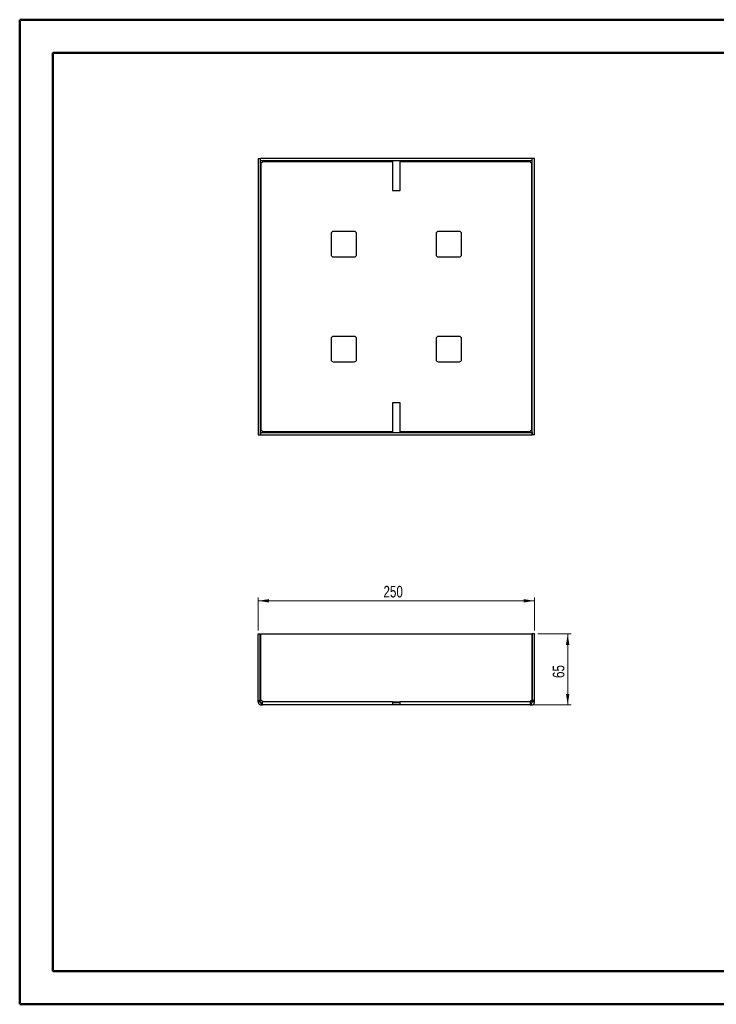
# Paper-space layout 'Sheet3' of a CAD drawing. Header units: millimetres. Extents: x 0 to 420, y 0 to 297.
# Tile 1 of 2: x 0 to 210, y 0 to 297. Entities that reach past the tile are written whole.
import ezdxf

# ---------------------------------------------------------------- set-up
doc = ezdxf.new("R2010")
doc.units = ezdxf.units.MM
doc.styles.add('SLDTEXTSTYLE1', font='TXT', dxfattribs={"width": 0.75})
doc.dimstyles.new('SLDDIMSTYLE2', dxfattribs={"dimtxt": 3.5, "dimasz": 3.302, "dimexe": 0, "dimexo": 0.0625, "dimgap": 0.875, "dimtad": 1, "dimdec": 0, "dimlfac": 3, "dimrnd": 1e-09, "dimzin": 12, "dimdsep": 46, "dimtxsty": 'SLDTEXTSTYLE1', "dimsah": 1, "dimcen": 0.09, "dimadec": 0, "dimazin": 3, "dimtfac": 1, "dimtdec": 0, "dimtofl": 0, "dimtmove": 0, "dimatfit": 3, "dimfxl": 0, "dimfrac": 2, "dimtolj": 1, "dimtzin": 12, "dimarcsym": 0})

# ---------------------------------------------------------------- blocks, each defined once
blk = doc.blocks.new('_D_4')
at = {"color": 7, "linetype": 'Continuous', "lineweight": 0}
for p, q in [((72.25, 112.93), (72.25, 122.93)), ((155.58, 121.93), (72.25, 121.93)), ((155.58, 112.93), (155.58, 122.93))]:
    blk.add_line(p, q, dxfattribs=at)
at = {"color": 7, "linetype": 'Continuous', "lineweight": 18}
for points in [[(72.25, 121.93), (75.55, 121.42), (75.55, 122.44)], [(155.58, 121.93), (152.28, 122.44), (152.28, 121.42)]]:
    blk.add_solid(points, dxfattribs=at)
at = {"color": 7, "linetype": 'Continuous', "lineweight": 18, "insert": (110.04, 126.44), "char_height": 3.5, "attachment_point": 1, "style": 'SLDTEXTSTYLE1'}
blk.add_mtext('250', dxfattribs=at)
blk = doc.blocks.new('_D_5')
at = {"color": 7, "linetype": 'Continuous', "lineweight": 0}
for p, q in [((156.58, 111.93), (166.58, 111.93)), ((165.58, 111.93), (165.58, 90.51)), ((155.27, 90.51), (166.58, 90.51))]:
    blk.add_line(p, q, dxfattribs=at)
at = {"color": 7, "linetype": 'Continuous', "lineweight": 18}
for points in [[(165.58, 111.93), (165.07, 108.63), (166.09, 108.63)], [(165.58, 90.51), (166.09, 93.82), (165.07, 93.82)]]:
    blk.add_solid(points, dxfattribs=at)
at = {"color": 7, "linetype": 'Continuous', "lineweight": 18, "insert": (161.07, 98.64), "char_height": 3.5, "attachment_point": 1, "rotation": 90, "style": 'SLDTEXTSTYLE1'}
blk.add_mtext('65', dxfattribs=at)

psp = doc.layouts.new('Sheet3')

# ---------------------------------------------------------------- linework, layer by layer
at = {"color": 7, "linetype": 'Continuous', "lineweight": 50}
for p, q in [((0.38, 0.21), (0.38, 297.21)), ((0.38, 297.21), (420.38, 297.21)), ((10.38, 10.21), (10.38, 287.21)), ((10.38, 287.21), (410.38, 287.21)), ((10.38, 10.21), (410.38, 10.21)), ((0.38, 0.21), (420.38, 0.21))]:
    psp.add_line(p, q, dxfattribs=at)
at = {"color": 7, "linetype": 'Continuous', "lineweight": 25}
for p, q in [((72.25, 255.31), (72.92, 255.31)), ((72.25, 255.31), (72.25, 172.04)), ((72.92, 255.31), (72.92, 172.04)), ((154.9, 255.34), (72.93, 255.34)), ((72.93, 254.68), (72.93, 255.34)), ((154.9, 254.68), (72.93, 254.68)), ((73.18, 173.33), (73.18, 254.03)), ((73.23, 254.03), (73.18, 254.03)), ((73.57, 254.41), (112.75, 254.41)), ((73.57, 254.41), (73.57, 254.36)), ((112.75, 254.41), (112.75, 254.68)), ((112.75, 254.41), (112.75, 245.68)), ((115.08, 254.68), (115.08, 254.41)), ((115.08, 254.41), (154.27, 254.41)), ((115.08, 245.68), (115.08, 254.41)), ((154.27, 254.36), (154.27, 254.41)), ((154.65, 254.03), (154.6, 254.03)), ((154.65, 254.03), (154.65, 173.33)), ((154.9, 254.68), (154.9, 255.34)), ((155.58, 255.31), (154.92, 255.31)), ((154.92, 172.04), (154.92, 255.31)), ((155.58, 172.04), (155.58, 255.31)), ((112.75, 245.68), (115.08, 245.68)), ((94.25, 232.68), (94.25, 226.34)), ((101.25, 233.34), (94.92, 233.34)), ((101.92, 226.34), (101.92, 232.68)), ((125.92, 232.68), (125.92, 226.34)), ((132.92, 233.34), (126.58, 233.34)), ((133.58, 226.34), (133.58, 232.68)), ((94.92, 225.68), (101.25, 225.68)), ((126.58, 225.68), (132.92, 225.68)), ((94.25, 201.01), (94.25, 194.68)), ((101.25, 201.68), (94.92, 201.68)), ((101.92, 194.68), (101.92, 201.01)), ((125.92, 201.01), (125.92, 194.68)), ((132.92, 201.68), (126.58, 201.68)), ((133.58, 194.68), (133.58, 201.01)), ((94.92, 194.01), (101.25, 194.01)), ((126.58, 194.01), (132.92, 194.01)), ((115.08, 181.68), (112.75, 181.68)), ((112.75, 181.68), (112.75, 172.94)), ((115.08, 172.94), (115.08, 181.68)), ((72.93, 172.68), (154.9, 172.68)), ((72.93, 172.68), (72.93, 172.01)), ((73.18, 173.33), (73.23, 173.33)), ((73.57, 172.99), (73.57, 172.94)), ((112.75, 172.94), (73.57, 172.94)), ((112.75, 172.68), (112.75, 172.94)), ((154.27, 172.94), (115.08, 172.94)), ((115.08, 172.94), (115.08, 172.68)), ((154.27, 172.94), (154.27, 172.99)), ((154.6, 173.33), (154.65, 173.33)), ((154.9, 172.68), (154.9, 172.01)), ((72.25, 172.04), (72.92, 172.04)), ((72.93, 172.01), (154.9, 172.01)), ((155.58, 172.04), (154.92, 172.04)), ((72.25, 111.93), (72.92, 111.93)), ((72.25, 91.83), (72.25, 111.93)), ((72.92, 91.83), (72.92, 111.93)), ((72.93, 111.93), (154.9, 111.93)), ((72.93, 111.93), (72.93, 91.83)), ((154.9, 111.93), (154.9, 91.83)), ((154.92, 91.83), (154.92, 111.93)), ((155.58, 111.93), (154.92, 111.93)), ((155.58, 91.83), (155.58, 111.93)), ((72.25, 91.83), (72.92, 91.83)), ((72.25, 91.5), (72.25, 91.83)), ((72.25, 91.5), (72.92, 91.5)), ((72.25, 91.45), (72.25, 91.5)), ((72.25, 91.45), (72.92, 91.45)), ((72.92, 91.5), (72.92, 91.83)), ((72.92, 91.45), (72.92, 91.5)), ((73.23, 91.83), (72.93, 91.83)), ((73.18, 90.51), (73.18, 91.18)), ((73.18, 91.18), (73.23, 91.18)), ((73.18, 90.51), (73.23, 90.51)), ((73.23, 90.51), (73.23, 91.18)), ((73.23, 91.18), (73.57, 91.18)), ((73.23, 90.51), (73.57, 90.51)), ((73.57, 91.45), (73.57, 91.5)), ((112.75, 91.45), (73.57, 91.45)), ((112.75, 90.51), (73.57, 90.51)), ((112.75, 91.45), (112.75, 90.51)), ((112.75, 91.45), (115.08, 91.45)), ((115.08, 91.18), (112.75, 91.18)), ((115.08, 90.51), (112.75, 90.51)), ((115.08, 90.51), (115.08, 91.45)), ((154.27, 91.45), (115.08, 91.45)), ((154.27, 90.51), (115.08, 90.51)), ((154.27, 91.5), (154.27, 91.45)), ((154.27, 91.18), (154.6, 91.18)), ((154.27, 90.51), (154.6, 90.51)), ((154.9, 91.83), (154.6, 91.83)), ((154.6, 90.51), (154.6, 91.18)), ((154.6, 91.18), (154.65, 91.18)), ((154.6, 90.51), (154.65, 90.51)), ((154.65, 90.51), (154.65, 91.18)), ((155.58, 91.83), (154.92, 91.83)), ((154.92, 91.5), (154.92, 91.83)), ((155.58, 91.5), (154.92, 91.5)), ((154.92, 91.45), (154.92, 91.5)), ((155.58, 91.45), (154.92, 91.45)), ((155.58, 91.5), (155.58, 91.83)), ((155.58, 91.45), (155.58, 91.5))]:
    psp.add_line(p, q, dxfattribs=at)
for centre, radius, start, end in [((73.23, 254.36), 0.333, 270, 0), ((154.6, 254.36), 0.333, 180, 270), ((94.92, 232.68), 0.667, 90, 180), ((101.25, 232.68), 0.667, 0, 90), ((126.58, 232.68), 0.667, 90, 180), ((132.92, 232.68), 0.667, 0, 90), ((94.92, 226.34), 0.667, 180, 270), ((101.25, 226.34), 0.667, 270, 0), ((126.58, 226.34), 0.667, 180, 270), ((132.92, 226.34), 0.667, 270, 0), ((94.92, 201.01), 0.667, 90, 180), ((101.25, 201.01), 0.667, 0, 90), ((126.58, 201.01), 0.667, 90, 180), ((132.92, 201.01), 0.667, 0, 90), ((94.92, 194.68), 0.667, 180, 270), ((101.25, 194.68), 0.667, 270, 0), ((126.58, 194.68), 0.667, 180, 270), ((132.92, 194.68), 0.667, 270, 0), ((73.23, 172.99), 0.333, 0, 90), ((154.6, 172.99), 0.333, 90, 180), ((73.23, 91.5), 0.333, 0, 90), ((154.6, 91.5), 0.333, 90, 180)]:
    psp.add_arc(centre, radius, start, end, dxfattribs=at)
for points, knots in [([(73.18, 254.03), (73.11, 254.03), (73.04, 254.03), (72.94, 254.03), (72.92, 254.03), (72.92, 254.03)], [0, 0, 0, 0, 0.5, 0.5, 1, 1, 1, 1]), ([(73.57, 254.68), (73.57, 254.68), (73.57, 254.65), (73.57, 254.55), (73.57, 254.48), (73.57, 254.41)], [0, 0, 0, 0, 0.5, 0.5, 1, 1, 1, 1]), ([(154.27, 254.41), (154.27, 254.48), (154.27, 254.55), (154.27, 254.65), (154.27, 254.68), (154.27, 254.68)], [0, 0, 0, 0, 0.5, 0.5, 1, 1, 1, 1]), ([(154.92, 254.03), (154.92, 254.03), (154.89, 254.03), (154.79, 254.03), (154.72, 254.03), (154.65, 254.03)], [0, 0, 0, 0, 0.5, 0.5, 1, 1, 1, 1]), ([(72.92, 173.33), (72.92, 173.33), (72.94, 173.33), (73.04, 173.33), (73.11, 173.33), (73.18, 173.33)], [0, 0, 0, 0, 0.5, 0.5, 1, 1, 1, 1]), ([(73.57, 172.94), (73.57, 172.87), (73.57, 172.81), (73.57, 172.71), (73.57, 172.68), (73.57, 172.68)], [0, 0, 0, 0, 0.5, 0.5, 1, 1, 1, 1]), ([(154.27, 172.68), (154.27, 172.68), (154.27, 172.71), (154.27, 172.81), (154.27, 172.87), (154.27, 172.94)], [0, 0, 0, 0, 0.5, 0.5, 1, 1, 1, 1]), ([(154.65, 173.33), (154.72, 173.33), (154.79, 173.33), (154.89, 173.33), (154.92, 173.33), (154.92, 173.33)], [0, 0, 0, 0, 0.5, 0.5, 1, 1, 1, 1]), ([(72.25, 91.45), (72.25, 91.33), (72.27, 91.2), (72.37, 90.98), (72.44, 90.87), (72.61, 90.7), (72.71, 90.63), (72.94, 90.54), (73.06, 90.51), (73.18, 90.51)], [0, 0, 0, 0, 0.25, 0.25, 0.5, 0.5, 0.75, 0.75, 1, 1, 1, 1]), ([(72.92, 91.45), (72.92, 91.38), (72.94, 91.31), (73.04, 91.21), (73.11, 91.18), (73.18, 91.18)], [0, 0, 0, 0, 0.5, 0.5, 1, 1, 1, 1]), ([(73.57, 90.51), (73.57, 90.51), (73.57, 90.54), (73.57, 90.63), (73.57, 90.7), (73.57, 90.87), (73.57, 90.98), (73.57, 91.2), (73.57, 91.33), (73.57, 91.45)], [0, 0, 0, 0, 0.25, 0.25, 0.5, 0.5, 0.75, 0.75, 1, 1, 1, 1]), ([(154.27, 91.45), (154.27, 91.33), (154.27, 91.2), (154.27, 90.98), (154.27, 90.87), (154.27, 90.7), (154.27, 90.63), (154.27, 90.54), (154.27, 90.51), (154.27, 90.51)], [0, 0, 0, 0, 0.25, 0.25, 0.5, 0.5, 0.75, 0.75, 1, 1, 1, 1]), ([(154.65, 91.18), (154.72, 91.18), (154.79, 91.21), (154.89, 91.31), (154.92, 91.38), (154.92, 91.45)], [0, 0, 0, 0, 0.5, 0.5, 1, 1, 1, 1]), ([(154.65, 90.51), (154.77, 90.51), (154.89, 90.54), (155.12, 90.63), (155.22, 90.7), (155.4, 90.87), (155.46, 90.98), (155.56, 91.2), (155.58, 91.33), (155.58, 91.45)], [0, 0, 0, 0, 0.25, 0.25, 0.5, 0.5, 0.75, 0.75, 1, 1, 1, 1])]:
    psp.add_open_spline(points, degree=3, knots=knots, dxfattribs=at)

# ---------------------------------------------------------------- dimensions: what is measured, and where the dimension line sits
at = {"color": 7, "linetype": 'Continuous', "lineweight": 18}
dim = psp.add_linear_dim(base=(72.25, 121.93), p1=(155.58, 111.93), p2=(72.25, 111.93), dimstyle='SLDDIMSTYLE2', dxfattribs=at)
dim.commit()
dim.dimension.update_dxf_attribs({"geometry": '_D_4', "text_midpoint": (113.92, 121.93), "dimtype": 160})
dim = psp.add_linear_dim(base=(165.58, 90.51), p1=(155.58, 111.93), p2=(154.27, 90.51), angle=90, text='65', dimstyle='SLDDIMSTYLE2', dxfattribs=at)
dim.commit()
dim.dimension.update_dxf_attribs({"geometry": '_D_5', "text_midpoint": (165.58, 101.22), "dimtype": 160})

doc.saveas('drawing.dxf')
